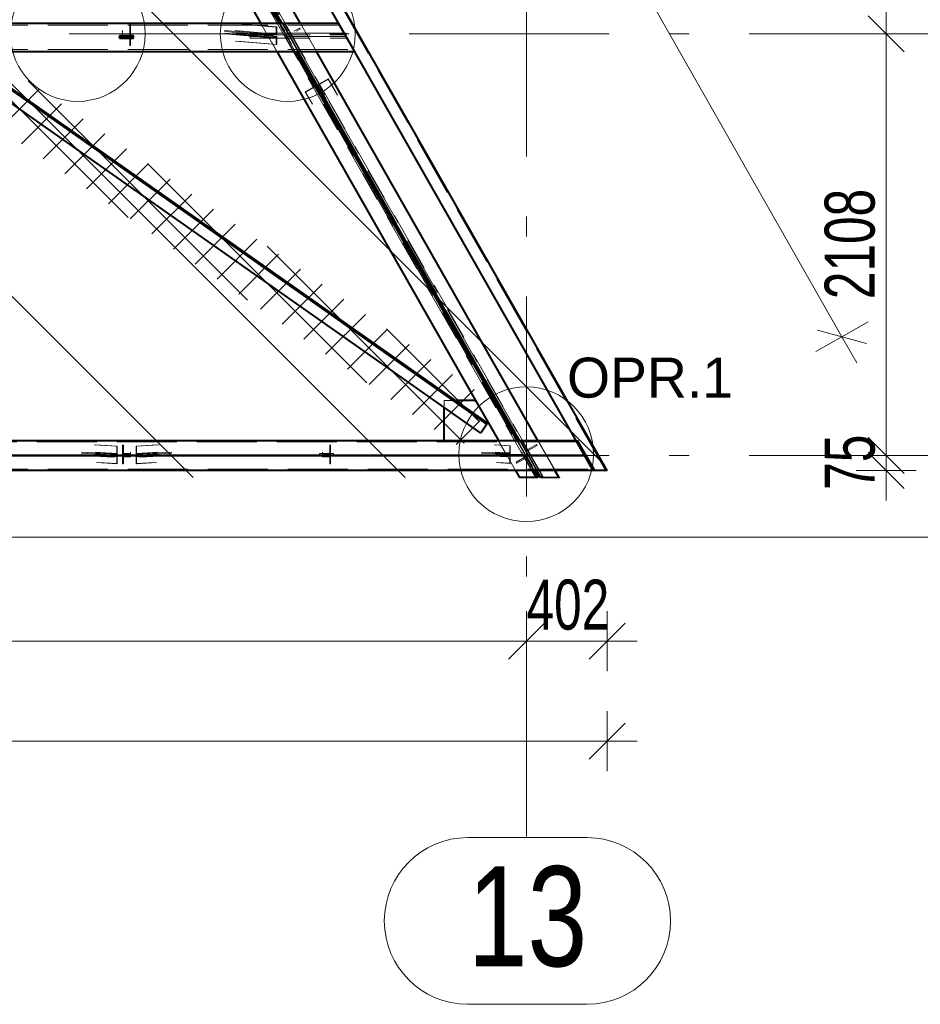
# Model space of a CAD drawing. Header units: metres. Extents: x 235 to 340, y 94 to 153.
# Tile 40 of 48: x 316.73 to 321.23, y 125.95 to 130.88. Entities that reach past the tile are written whole.
import ezdxf

# ---------------------------------------------------------------- set-up
doc = ezdxf.new("R2010")
doc.units = ezdxf.units.M
doc.linetypes.add('__RA_15', pattern=[1.7, 1, -0.3, 0.1, -0.3])
doc.linetypes.add('__RA_2', pattern=[0.4, 0.3, -0.1])
for name, color, linetype, lineweight in [('OSY', 204, '__RA_15', 13), ('POPIS', 7, 'Continuous', 13), ('Standard', 7, 'Continuous', 40), ('VYZTUZ', 11, 'Continuous', 50)]:
    doc.layers.add(name, color=color, linetype=linetype, lineweight=lineweight)
doc.styles.add('ARIAL', font='ARIAL.TTF')

msp = doc.modelspace()

# ---------------------------------------------------------------- linework, layer by layer
at = {"layer": 'OSY', "color": 204, "linetype": '__RA_15', "lineweight": 13}
for p, q in [((319.2656, 126.7921), (319.2656, 152.3201)), ((242.1779, 130.8043), (323.2759, 130.8043)), ((242.1779, 128.6966), (323.2759, 128.6966)), ((319.2656, 126.7921), (319.2656, 126.7921))]:
    msp.add_line(p, q, dxfattribs=at)
at = {"layer": 'OSY', "color": 204, "linetype": 'Continuous', "lineweight": 13}
for p, q in [((319.5684, 126.7861), (318.9707, 126.7861)), ((319.5684, 125.9528), (318.9707, 125.9528))]:
    msp.add_line(p, q, dxfattribs=at)
for centre, start, end in [((318.9707, 126.3694), 90, 270), ((319.5684, 126.3694), 270, 90)]:
    msp.add_arc(centre, 0.4167, start, end, dxfattribs=at)
at = {"layer": 'Standard', "color": 1, "linetype": 'Continuous', "lineweight": 13}
for p, q in [((317.5975, 128.5862), (296.0058, 150.1778)), ((318.6581, 128.5862), (297.0665, 150.1778)), ((319.6467, 128.6583), (298.1272, 150.1778))]:
    msp.add_line(p, q, dxfattribs=at)
at = {"layer": 'Standard', "color": 7, "linetype": 'Continuous', "lineweight": 13}
for p, q in [((319.6676, 128.6216), (307.3946, 150.1778)), ((317.2732, 129.8863), (316.4929, 130.6666)), ((317.8702, 129.4731), (316.7734, 130.5699)), ((316.6309, 130.3308), (316.8305, 130.5304)), ((316.7396, 130.2556), (316.9392, 130.4552)), ((316.8482, 130.1804), (317.0478, 130.38)), ((316.9569, 130.1052), (317.1565, 130.3048)), ((317.0655, 130.03), (317.2651, 130.2296)), ((317.1742, 129.9548), (317.3738, 130.1544)), ((318.4672, 129.06), (317.3704, 130.1568)), ((317.2828, 129.8796), (317.4824, 130.0792)), ((317.3915, 129.8044), (317.5911, 130.004)), ((317.5001, 129.7292), (317.6998, 129.9288)), ((317.6088, 129.654), (317.8084, 129.8536)), ((317.7174, 129.5788), (317.9171, 129.7784)), ((318.9533, 128.7577), (317.9674, 129.7436)), ((317.8261, 129.5036), (318.0257, 129.7032)), ((317.9348, 129.4284), (318.1344, 129.628)), ((318.0434, 129.3532), (318.243, 129.5529)), ((318.1521, 129.278), (318.3517, 129.4777)), ((318.2607, 129.2029), (318.4603, 129.4025)), ((318.3694, 129.1277), (318.569, 129.3273)), ((319.0284, 128.8664), (318.5644, 129.3304)), ((318.478, 129.0525), (318.6776, 129.2521)), ((318.5867, 128.9773), (318.7863, 129.1769)), ((318.6953, 128.9021), (318.8949, 129.1017)), ((318.804, 128.8269), (319.0036, 129.0265)), ((318.9126, 128.7517), (319.0309, 128.87)), ((246.8636, 128.6216), (319.6676, 128.6216))]:
    msp.add_line(p, q, dxfattribs=at)
at = {"layer": 'Standard', "color": 136, "linetype": '__RA_2', "lineweight": 18}
for p, q in [((319.6607, 128.6216), (307.3993, 150.1575)), ((319.31, 128.5871), (313.4985, 138.7945)), ((313.5011, 138.796), (319.31, 128.5931)), ((313.5202, 138.8068), (319.3354, 128.593)), ((313.5263, 138.8103), (319.3469, 128.587)), ((319.3469, 128.593), (313.5289, 138.8118)), ((313.4378, 138.7599), (319.0107, 128.9716)), ((317.2816, 130.857), (317.2816, 130.8336)), ((317.2856, 130.857), (317.2856, 130.8336)), ((317.803, 130.857), (318.0133, 130.8391)), ((317.8087, 130.857), (318.0161, 130.8393)), ((317.9367, 130.8571), (318.0164, 130.7171)), ((318.2881, 130.4082), (318.0259, 130.8688)), ((318.2881, 130.4082), (318.0259, 130.8688)), ((318.0286, 130.8571), (318.1083, 130.7171)), ((318.0291, 130.8571), (318.1088, 130.7171)), ((318.0291, 130.8571), (318.1088, 130.7171)), ((318.0337, 130.8733), (318.0333, 130.8731)), ((318.0337, 130.8733), (318.037, 130.8752)), ((318.2959, 130.4127), (318.0337, 130.8733)), ((318.2959, 130.4127), (318.0337, 130.8733)), ((318.0363, 130.8747), (318.2985, 130.4142)), ((318.1221, 130.7171), (318.0424, 130.8571)), ((318.0562, 130.8534), (318.051, 130.8505)), ((318.0562, 130.8534), (318.0562, 130.8537)), ((318.0766, 130.8177), (318.0562, 130.8534)), ((318.2141, 130.7171), (318.1343, 130.8571)), ((318.2145, 130.7171), (318.1348, 130.8571)), ((318.3289, 130.8571), (318.3257, 130.8571)), ((318.3312, 130.8481), (318.326, 130.8571)), ((318.334, 130.8481), (318.3289, 130.8571)), ((307.2716, 130.8481), (318.3311, 130.8481)), ((317.2456, 130.8209), (317.2456, 130.7977)), ((317.2816, 130.8336), (317.2816, 130.7977)), ((317.2856, 130.8336), (317.2816, 130.8336)), ((317.2856, 130.7937), (317.2856, 130.8336)), ((317.7552, 130.8209), (317.9878, 130.801)), ((317.9878, 130.7971), (317.7556, 130.8169)), ((317.7562, 130.8089), (317.9878, 130.7891)), ((317.9878, 130.7851), (317.7566, 130.8048)), ((317.8061, 130.8209), (318.0133, 130.8032)), ((318.0133, 130.7873), (317.8075, 130.8048)), ((317.8121, 130.8169), (318.0161, 130.7995)), ((318.0161, 130.7915), (317.8128, 130.8089)), ((317.8833, 130.7916), (317.8833, 130.8082)), ((318.0833, 130.8082), (317.8833, 130.8082)), ((318.0161, 130.8393), (318.0133, 130.8391)), ((318.0133, 130.8391), (318.0133, 130.8032)), ((318.0161, 130.7995), (318.0161, 130.8393)), ((318.0405, 130.8446), (318.0353, 130.8416)), ((318.0353, 130.8418), (318.0353, 130.8416)), ((318.0353, 130.8416), (318.049, 130.8177)), ((318.0405, 130.8448), (318.0405, 130.8446)), ((318.0559, 130.8177), (318.0405, 130.8446)), ((318.051, 130.8507), (318.051, 130.8505)), ((318.051, 130.8505), (318.051, 130.8505)), ((318.051, 130.8505), (318.0697, 130.8177)), ((318.051, 130.8505), (318.0697, 130.8177)), ((318.0734, 130.8026), (318.0833, 130.8082)), ((318.0833, 130.8082), (318.1623, 130.808)), ((318.1298, 130.8334), (318.1023, 130.8177)), ((318.1144, 130.8177), (318.1328, 130.8282)), ((318.1298, 130.8334), (318.1298, 130.8335)), ((318.1328, 130.8282), (318.1298, 130.8334)), ((318.1328, 130.8283), (318.1328, 130.8282)), ((318.1623, 130.8082), (318.1669, 130.8003)), ((318.1623, 130.808), (318.1623, 130.8082)), ((318.3633, 130.8082), (318.1623, 130.8082)), ((318.3311, 130.8481), (318.334, 130.8481)), ((318.4006, 130.7261), (318.3311, 130.8481)), ((318.3633, 130.8082), (318.3633, 130.7916)), ((317.2306, 130.7911), (317.2306, 130.7981)), ((317.3006, 130.7981), (317.2306, 130.7981)), ((317.3006, 130.7916), (317.2306, 130.7916)), ((317.2306, 130.7901), (317.3006, 130.7901)), ((317.2306, 130.7835), (317.3006, 130.7835)), ((317.3006, 130.7831), (317.2306, 130.7831)), ((317.2816, 130.7977), (317.2456, 130.7977)), ((317.2456, 130.7977), (317.2456, 130.7937)), ((317.2456, 130.7937), (317.2456, 130.7857)), ((317.2456, 130.7937), (317.2856, 130.7937)), ((317.2856, 130.7857), (317.2456, 130.7857)), ((317.2456, 130.7857), (317.2456, 130.7817)), ((317.2456, 130.7817), (317.2816, 130.7817)), ((317.2816, 130.7817), (317.2816, 130.7977)), ((317.2816, 130.7817), (317.2816, 130.7459)), ((317.2856, 130.7857), (317.2856, 130.7937)), ((317.2856, 130.7459), (317.2856, 130.7857)), ((317.3006, 130.7981), (317.3006, 130.7911)), ((318.0133, 130.7514), (317.8106, 130.7687)), ((318.0161, 130.7516), (317.8162, 130.7687)), ((317.8833, 130.8003), (318.3633, 130.8003)), ((318.3633, 130.7916), (317.8833, 130.7916)), ((317.8833, 130.7916), (317.8833, 130.7836)), ((317.8833, 130.7836), (318.3633, 130.7836)), ((318.0133, 130.8032), (317.9878, 130.801)), ((317.9878, 130.801), (317.9878, 130.7971)), ((317.9878, 130.7971), (318.0161, 130.7995)), ((318.0161, 130.7915), (317.9878, 130.7891)), ((317.9878, 130.7891), (317.9878, 130.7851)), ((317.9878, 130.7851), (318.0133, 130.7873)), ((318.0133, 130.7873), (318.0133, 130.7514)), ((318.0161, 130.7516), (318.0161, 130.7915)), ((318.0748, 130.8003), (318.0734, 130.8026)), ((318.0748, 130.8002), (318.0748, 130.8003)), ((318.1669, 130.8), (318.0748, 130.8002)), ((318.1669, 130.8003), (318.1669, 130.8)), ((318.363, 130.7917), (318.3633, 130.7917)), ((318.3633, 130.7916), (318.3633, 130.7836)), ((307.2716, 130.7261), (318.4006, 130.7261)), ((317.2816, 130.7459), (317.2856, 130.7459)), ((318.0133, 130.7514), (318.0161, 130.7516)), ((318.4057, 130.7171), (318.4006, 130.7261)), ((318.4035, 130.7261), (318.4006, 130.7261)), ((318.4086, 130.7171), (318.4035, 130.7261)), ((318.4054, 130.7171), (318.4086, 130.7171)), ((318.1491, 130.6464), (318.2856, 130.4068)), ((318.2217, 130.549), (318.2738, 130.5787)), ((318.2733, 130.5801), (318.2264, 130.5534)), ((318.2738, 130.5787), (318.2733, 130.5801)), ((318.2733, 130.5801), (318.3081, 130.5204)), ((318.3203, 130.4991), (318.2738, 130.5787)), ((318.2056, 130.5415), (318.1587, 130.5148)), ((318.1587, 130.5148), (318.1592, 130.5135)), ((318.1823, 130.4744), (318.1587, 130.5148)), ((318.1592, 130.5135), (318.2113, 130.5431)), ((318.1592, 130.5135), (318.1944, 130.453)), ((318.2043, 130.5449), (318.2056, 130.5415)), ((318.2337, 130.4933), (318.2056, 130.5415)), ((318.2113, 130.5431), (318.2095, 130.5479)), ((318.2516, 130.474), (318.2113, 130.5431)), ((318.2199, 130.554), (318.2217, 130.5491)), ((318.2217, 130.5491), (318.2217, 130.549)), ((318.2217, 130.5491), (318.2631, 130.4781)), ((318.2217, 130.549), (318.2631, 130.4781)), ((318.2264, 130.5534), (318.2251, 130.557)), ((318.2264, 130.5534), (318.2566, 130.5016)), ((318.2959, 130.4127), (318.2955, 130.4125)), ((318.2993, 130.4146), (318.2959, 130.4127)), ((318.909, 128.9716), (318.8525, 128.9716)), ((318.8525, 128.9379), (318.8525, 128.9716)), ((319.0102, 128.9716), (319.2094, 128.6216)), ((319.3053, 128.6216), (319.2097, 128.7895)), ((319.2175, 128.794), (319.2172, 128.7937)), ((319.2175, 128.794), (319.2209, 128.7959)), ((319.3115, 128.6288), (319.2175, 128.794)), ((319.3115, 128.6288), (319.2175, 128.794)), ((319.2201, 128.7954), (319.3141, 128.6303)), ((319.5171, 128.7656), (307.2716, 128.7656)), ((317.1034, 128.7493), (317.2159, 128.7434)), ((317.111, 128.7493), (317.218, 128.7437)), ((317.218, 128.7437), (317.2159, 128.7434)), ((317.2159, 128.7434), (317.2159, 128.7075)), ((317.218, 128.7038), (317.218, 128.7437)), ((317.2456, 128.7421), (317.2456, 128.7493)), ((317.2456, 128.7421), (317.2456, 128.7023)), ((317.2496, 128.7421), (317.2456, 128.7421)), ((317.2496, 128.7421), (317.2496, 128.7493)), ((317.2496, 128.7063), (317.2496, 128.7421)), ((317.3132, 128.7437), (317.4201, 128.7493)), ((317.3132, 128.7437), (317.3132, 128.7038)), ((317.3153, 128.7434), (317.3132, 128.7437)), ((317.3153, 128.7434), (317.4277, 128.7493)), ((317.3153, 128.7075), (317.3153, 128.7434)), ((318.2816, 128.7493), (318.2816, 128.7421)), ((318.2816, 128.7421), (318.2816, 128.7063)), ((318.2856, 128.7421), (318.2816, 128.7421)), ((318.2856, 128.7493), (318.2856, 128.7421)), ((318.2856, 128.7023), (318.2856, 128.7421)), ((319.1034, 128.7493), (319.1819, 128.7452)), ((319.111, 128.7493), (319.184, 128.7455)), ((319.1245, 128.7716), (319.2294, 128.5873)), ((319.184, 128.7455), (319.1819, 128.7452)), ((319.1819, 128.7452), (319.1819, 128.7093)), ((319.184, 128.7056), (319.184, 128.7455)), ((319.216, 128.7716), (319.3014, 128.6216)), ((319.2165, 128.7716), (319.3011, 128.6229)), ((319.3152, 128.6216), (319.2298, 128.7716)), ((319.2413, 128.7712), (319.2361, 128.7682)), ((319.2361, 128.7682), (319.2361, 128.7692)), ((319.2361, 128.7692), (319.2361, 128.7682)), ((319.2361, 128.7682), (319.2658, 128.7163)), ((319.2361, 128.7682), (319.2659, 128.7163)), ((319.2413, 128.7712), (319.2413, 128.7721)), ((319.2681, 128.7245), (319.2413, 128.7712)), ((319.2658, 128.7163), (319.3179, 128.746)), ((319.315, 128.7512), (319.2681, 128.7245)), ((319.315, 128.7512), (319.315, 128.752)), ((319.3179, 128.746), (319.315, 128.7512)), ((319.3179, 128.7467), (319.3179, 128.746)), ((319.4071, 128.6216), (319.3217, 128.7716)), ((319.3219, 128.7716), (319.3646, 128.6966)), ((319.4076, 128.6216), (319.3222, 128.7716)), ((319.5229, 128.7716), (319.5131, 128.7716)), ((319.5561, 128.6966), (319.5134, 128.7716)), ((319.5171, 128.7656), (319.5258, 128.7656)), ((319.5564, 128.6966), (319.5171, 128.7656)), ((319.5656, 128.6966), (319.5229, 128.7716)), ((319.5258, 128.7656), (319.5651, 128.6966)), ((307.2716, 128.6966), (319.5558, 128.6966)), ((319.5558, 128.6966), (307.2716, 128.6966)), ((317.0401, 128.7132), (317.1969, 128.7049)), ((317.1969, 128.7009), (317.0406, 128.7092)), ((317.0418, 128.7012), (317.1969, 128.6929)), ((317.1969, 128.689), (317.0423, 128.6971)), ((317.1084, 128.7132), (317.2159, 128.7075)), ((317.2159, 128.6916), (317.1106, 128.6971)), ((317.1156, 128.7007), (317.1156, 128.7092)), ((317.1156, 128.7007), (317.1156, 128.6927)), ((317.4156, 128.7007), (317.1156, 128.7007)), ((317.1156, 128.6927), (317.4156, 128.6927)), ((317.1166, 128.7092), (317.218, 128.7038)), ((317.218, 128.6958), (317.1177, 128.7012)), ((317.2159, 128.7075), (317.1969, 128.7049)), ((317.1969, 128.7049), (317.1969, 128.7009)), ((317.1969, 128.7009), (317.218, 128.7038)), ((317.218, 128.6958), (317.1969, 128.6929)), ((317.1969, 128.6929), (317.1969, 128.689)), ((317.1969, 128.689), (317.2159, 128.6916)), ((317.2159, 128.6916), (317.2159, 128.6557)), ((317.218, 128.656), (317.218, 128.6958)), ((317.2456, 128.7023), (317.2856, 128.7023)), ((317.2456, 128.7012), (317.2456, 128.6943)), ((317.2456, 128.6943), (317.2456, 128.6544)), ((317.2856, 128.6943), (317.2456, 128.6943)), ((317.2856, 128.7063), (317.2496, 128.7063)), ((317.2496, 128.6971), (317.2496, 128.6903)), ((317.2496, 128.6544), (317.2496, 128.6903)), ((317.2496, 128.6903), (317.2856, 128.6903)), ((317.2856, 128.7063), (317.2856, 128.7132)), ((317.2856, 128.7023), (317.2856, 128.7063)), ((317.2856, 128.6943), (317.2856, 128.7012)), ((317.2856, 128.6903), (317.2856, 128.6943)), ((317.3132, 128.7038), (317.4146, 128.7092)), ((317.3132, 128.7038), (317.3343, 128.7009)), ((317.4135, 128.7012), (317.3132, 128.6958)), ((317.3132, 128.6958), (317.3132, 128.656)), ((317.3343, 128.6929), (317.3132, 128.6958)), ((317.3153, 128.7075), (317.4228, 128.7132)), ((317.3343, 128.7049), (317.3153, 128.7075)), ((317.4206, 128.6971), (317.3153, 128.6916)), ((317.3153, 128.6557), (317.3153, 128.6916)), ((317.3153, 128.6916), (317.3343, 128.689)), ((317.3343, 128.7049), (317.4911, 128.7132)), ((317.4905, 128.7092), (317.3343, 128.7009)), ((317.3343, 128.7009), (317.3343, 128.7049)), ((317.3343, 128.6929), (317.4894, 128.7012)), ((317.4889, 128.6971), (317.3343, 128.689)), ((317.3343, 128.689), (317.3343, 128.6929)), ((317.4156, 128.7092), (317.4156, 128.7007)), ((317.4156, 128.7007), (317.4156, 128.6927)), ((318.3006, 128.7066), (318.2306, 128.7066)), ((318.2306, 128.7007), (318.2306, 128.7066)), ((318.2306, 128.6927), (318.2306, 128.7007)), ((318.3006, 128.7007), (318.2306, 128.7007)), ((318.2306, 128.6987), (318.3006, 128.6987)), ((318.2306, 128.6927), (318.3006, 128.6927)), ((318.2456, 128.7132), (318.2456, 128.7063)), ((318.2816, 128.7063), (318.2456, 128.7063)), ((318.2456, 128.7063), (318.2456, 128.7023)), ((318.2456, 128.7023), (318.2856, 128.7023)), ((318.2456, 128.7012), (318.2456, 128.6943)), ((318.2856, 128.6943), (318.2456, 128.6943)), ((318.2456, 128.6943), (318.2456, 128.6903)), ((318.2456, 128.6903), (318.2816, 128.6903)), ((318.2816, 128.6903), (318.2816, 128.6971)), ((318.2816, 128.6903), (318.2816, 128.6544)), ((318.2856, 128.6943), (318.2856, 128.7012)), ((318.2856, 128.6544), (318.2856, 128.6943)), ((318.3006, 128.7066), (318.3006, 128.7007)), ((318.3006, 128.6927), (318.3006, 128.7007)), ((319.0401, 128.7132), (319.1629, 128.7067)), ((319.1629, 128.7027), (319.0406, 128.7092)), ((319.0418, 128.7012), (319.1629, 128.6947)), ((319.1629, 128.6908), (319.0423, 128.6971)), ((319.1084, 128.7132), (319.1819, 128.7093)), ((319.1819, 128.6934), (319.1106, 128.6971)), ((319.1156, 128.7015), (319.1156, 128.7092)), ((319.1156, 128.7015), (319.1156, 128.6935)), ((319.2449, 128.7015), (319.1156, 128.7015)), ((319.1156, 128.6935), (319.2449, 128.6935)), ((319.1166, 128.7092), (319.184, 128.7056)), ((319.184, 128.6977), (319.1177, 128.7012)), ((319.1819, 128.7093), (319.1629, 128.7067)), ((319.1629, 128.7067), (319.1629, 128.7027)), ((319.1629, 128.7027), (319.184, 128.7056)), ((319.184, 128.6977), (319.1629, 128.6947)), ((319.1629, 128.6947), (319.1629, 128.6908)), ((319.1629, 128.6908), (319.1819, 128.6934)), ((319.1643, 128.7015), (319.1643, 128.7018)), ((319.1689, 128.6935), (319.1643, 128.7015)), ((319.1689, 128.6937), (319.1689, 128.6935)), ((319.2304, 128.6935), (319.1689, 128.6937)), ((319.1819, 128.6934), (319.1819, 128.6575)), ((319.184, 128.6578), (319.184, 128.6977)), ((319.2653, 128.6931), (319.2133, 128.6634)), ((319.2444, 128.7015), (319.2304, 128.6935)), ((319.2449, 128.7092), (319.2449, 128.7015)), ((319.2449, 128.7015), (319.2449, 128.7074)), ((319.2449, 128.7015), (319.2449, 128.6935)), ((319.2653, 128.6931), (319.2653, 128.6935)), ((319.2653, 128.6931), (319.2951, 128.6413)), ((319.2658, 128.7163), (319.2658, 128.7169)), ((319.2659, 128.7163), (319.2659, 128.7169)), ((319.2681, 128.7245), (319.2681, 128.7251)), ((319.3646, 128.6966), (319.4073, 128.6216)), ((319.5564, 128.6966), (319.5558, 128.6966)), ((319.5558, 128.6966), (319.5564, 128.6966)), ((319.5988, 128.6216), (319.5561, 128.6966)), ((319.5957, 128.6276), (319.5564, 128.6966)), ((319.5564, 128.6966), (319.5651, 128.6966)), ((319.5651, 128.6966), (319.5564, 128.6966)), ((319.5656, 128.6966), (319.5651, 128.6966)), ((319.5651, 128.6966), (319.6043, 128.6276)), ((319.5651, 128.6966), (319.5656, 128.6966)), ((319.6083, 128.6216), (319.5656, 128.6966)), ((317.2159, 128.6557), (317.1156, 128.661)), ((317.218, 128.656), (317.1232, 128.661)), ((317.2159, 128.6557), (317.218, 128.656)), ((317.2456, 128.6544), (317.2496, 128.6544)), ((317.408, 128.661), (317.3132, 128.656)), ((317.3132, 128.656), (317.3153, 128.6557)), ((317.4156, 128.661), (317.3153, 128.6557)), ((318.2816, 128.6544), (318.2856, 128.6544)), ((319.1819, 128.6575), (319.1156, 128.661)), ((319.184, 128.6578), (319.1232, 128.661)), ((319.1819, 128.6575), (319.184, 128.6578)), ((319.2133, 128.6636), (319.2133, 128.6634)), ((319.2133, 128.6634), (319.2162, 128.6582)), ((319.2162, 128.6582), (319.2631, 128.6849)), ((319.2162, 128.6582), (319.2162, 128.6584)), ((319.2631, 128.6849), (319.2631, 128.6853)), ((319.2631, 128.6849), (319.2882, 128.6413)), ((307.2716, 128.6276), (319.5957, 128.6276)), ((319.3115, 128.6288), (319.3011, 128.6229)), ((319.31, 128.5931), (319.3215, 128.593)), ((319.31, 128.5871), (319.31, 128.5931)), ((319.3149, 128.6307), (319.3115, 128.6288)), ((319.3354, 128.5861), (319.3354, 128.593)), ((319.3354, 128.593), (319.3469, 128.593)), ((319.3469, 128.593), (319.3469, 128.587)), ((319.6043, 128.6276), (319.5957, 128.6276)), ((319.2294, 128.5873), (319.31, 128.5871)), ((319.2294, 128.5865), (319.2294, 128.5873)), ((319.3469, 128.587), (319.4275, 128.5867))]:
    msp.add_line(p, q, dxfattribs=at)
at = {"layer": 'Standard', "color": 1, "linetype": 'Continuous', "lineweight": 40}
for p, q in [((319.6676, 128.6216), (307.4045, 150.1604)), ((319.5985, 128.6216), (307.3524, 150.1308)), ((316.8164, 132.8248), (317.9367, 130.8571)), ((316.9083, 132.8248), (318.0286, 130.8571)), ((318.0424, 130.8571), (316.9221, 132.8248)), ((318.1343, 130.8571), (317.0141, 132.8248)), ((318.1348, 130.8571), (317.0145, 132.8248)), ((318.0259, 130.8688), (317.0238, 132.6289)), ((318.3257, 130.8571), (307.2716, 130.8571)), ((318.0333, 130.8731), (318.0233, 130.8674)), ((318.0233, 130.8674), (318.0291, 130.8571)), ((318.0233, 130.8674), (318.0291, 130.8571)), ((318.3257, 130.8571), (318.4054, 130.7171)), ((317.2306, 130.7911), (317.3006, 130.7911)), ((317.2306, 130.7908), (317.2306, 130.7911)), ((317.2306, 130.7828), (317.2306, 130.7908)), ((317.3006, 130.7908), (317.2306, 130.7908)), ((317.2306, 130.7828), (317.3006, 130.7828)), ((317.3006, 130.7911), (317.3006, 130.7908)), ((317.3006, 130.7828), (317.3006, 130.7908)), ((307.2716, 130.7171), (318.4054, 130.7171)), ((319.0668, 128.8533), (316.4292, 130.7065)), ((316.4326, 130.7114), (319.0703, 128.8582)), ((318.0164, 130.7171), (319.0102, 128.9716)), ((318.1083, 130.7171), (319.216, 128.7716)), ((318.1088, 130.7171), (318.2855, 130.4068)), ((318.1088, 130.7171), (318.1491, 130.6464)), ((319.2298, 128.7716), (318.1221, 130.7171)), ((319.3217, 128.7716), (318.2141, 130.7171)), ((319.3222, 128.7716), (318.2145, 130.7171)), ((319.0358, 128.8091), (316.3981, 130.6623)), ((318.2955, 130.4125), (318.2855, 130.4068)), ((319.2097, 128.7895), (318.2881, 130.4082)), ((318.8525, 128.7716), (318.8525, 128.9379)), ((319.0107, 128.9716), (318.909, 128.9716)), ((319.0107, 128.9716), (319.1245, 128.7716)), ((319.0668, 128.8533), (319.0358, 128.8091)), ((319.0703, 128.8582), (319.0668, 128.8533)), ((319.2172, 128.7937), (319.2071, 128.788)), ((319.2071, 128.788), (319.2165, 128.7716)), ((307.2716, 128.7716), (319.5131, 128.7716)), ((319.5131, 128.7716), (319.5558, 128.6966)), ((307.2716, 128.6966), (319.5558, 128.6966)), ((319.5558, 128.6966), (307.2716, 128.6966)), ((319.5558, 128.6966), (319.5985, 128.6216)), ((319.5985, 128.6216), (307.2716, 128.6216)), ((319.2094, 128.6216), (319.2294, 128.5865)), ((319.3014, 128.6216), (319.3215, 128.5862)), ((319.3215, 128.593), (319.3053, 128.6216)), ((319.3354, 128.5861), (319.3152, 128.6216)), ((319.3215, 128.593), (319.3215, 128.5862)), ((319.4275, 128.5859), (319.4071, 128.6216)), ((319.4275, 128.5867), (319.4076, 128.6216)), ((319.6676, 128.6216), (319.5985, 128.6216)), ((319.3215, 128.5862), (319.2294, 128.5865)), ((319.4275, 128.5859), (319.3354, 128.5861)), ((319.4275, 128.5867), (319.4275, 128.5859))]:
    msp.add_line(p, q, dxfattribs=at)
at = {"layer": 'Standard', "color": 7, "linetype": 'Continuous', "lineweight": 13}
msp.add_lwpolyline([(242.0779, 128.2883), (323.3759, 128.2883), (323.3759, 150.7173), (242.0779, 150.7173), (242.0779, 128.2883)], dxfattribs=at)
for centre in [(317.0209, 130.8043), (318.0709, 130.8043), (319.2638, 128.7031)]:
    msp.add_circle(centre, 0.3369, dxfattribs=at)
at = {"layer": 'VYZTUZ', "color": 171, "linetype": 'Continuous', "lineweight": 18}
for p, q in [((308.5695, 150.8467), (320.8425, 129.2905)), ((321.0636, 130.8043), (321.0636, 132.912)), ((321.1536, 130.7143), (320.9736, 130.8943)), ((321.0636, 130.8043), (320.9136, 130.8043)), ((321.0636, 130.8043), (321.2136, 130.8043)), ((321.0636, 128.6966), (321.0636, 130.8043)), ((320.8425, 129.2905), (320.9728, 129.3647)), ((320.8425, 129.2905), (320.7121, 129.2163)), ((320.7197, 129.3242), (320.9652, 129.2568)), ((320.8425, 129.2905), (320.9167, 129.1602)), ((321.1536, 128.6066), (320.9736, 128.7866)), ((321.0636, 128.6966), (320.9136, 128.6966)), ((321.1536, 128.5316), (320.9736, 128.7116)), ((321.0636, 128.6966), (321.2136, 128.6966)), ((321.0636, 128.6216), (321.0636, 128.6966)), ((321.0636, 128.6216), (320.9136, 128.6216)), ((321.0636, 128.6216), (321.2136, 128.6216)), ((321.0636, 128.6216), (321.0636, 128.4716)), ((319.2656, 127.7685), (319.2656, 127.9186)), ((319.6676, 127.7685), (319.6676, 127.9186)), ((319.1756, 127.6786), (319.3556, 127.8586)), ((319.5776, 127.6786), (319.7576, 127.8586)), ((313.2656, 127.7685), (319.2656, 127.7685)), ((319.2656, 127.7685), (319.2656, 127.6186)), ((319.2656, 127.7685), (319.6676, 127.7685)), ((319.6676, 127.7685), (319.6676, 127.6186)), ((319.6676, 127.7685), (319.8176, 127.7685)), ((319.6676, 127.2685), (319.6676, 127.4186)), ((319.5776, 127.1786), (319.7576, 127.3586)), ((246.8636, 127.2685), (319.6676, 127.2685)), ((319.6676, 127.2685), (319.6676, 127.1186)), ((319.6676, 127.2685), (319.8176, 127.2685))]:
    msp.add_line(p, q, dxfattribs=at)

# ---------------------------------------------------------------- texts
at = {"layer": 'OSY', "color": 204, "linetype": '__RA_15', "lineweight": 13, "insert": (318.9707, 126.1361), "char_height": 0.5, "width": 0.192308, "attachment_point": 7, "style": 'ARIAL'}
msp.add_mtext('\\W0.77;13', dxfattribs=at)
at = {"layer": 'POPIS', "color": 204, "linetype": 'Continuous', "lineweight": 13, "insert": (319.4677, 128.9831), "char_height": 0.2, "width": 0.09912, "attachment_point": 7, "style": 'ARIAL'}
msp.add_mtext('\\W0.99;OPR.1', dxfattribs=at)
at = {"layer": 'VYZTUZ', "color": 171, "linetype": 'Continuous', "lineweight": 18, "char_height": 0.25, "width": 0.089286, "attachment_point": 7, "rotation": 90, "style": 'ARIAL'}
for s, insert in [('\\W0.71;2108', (321.0094, 129.4784)), ('\\W0.71;75', (321.0094, 128.5253))]:
    msp.add_mtext(s, dxfattribs=dict(at, insert=insert))
at = {"layer": 'VYZTUZ', "color": 171, "linetype": 'Continuous', "lineweight": 18, "insert": (319.2651, 127.8228), "char_height": 0.25, "width": 0.089286, "attachment_point": 7, "style": 'ARIAL'}
msp.add_mtext('\\W0.71;402', dxfattribs=at)

doc.saveas('drawing.dxf')
